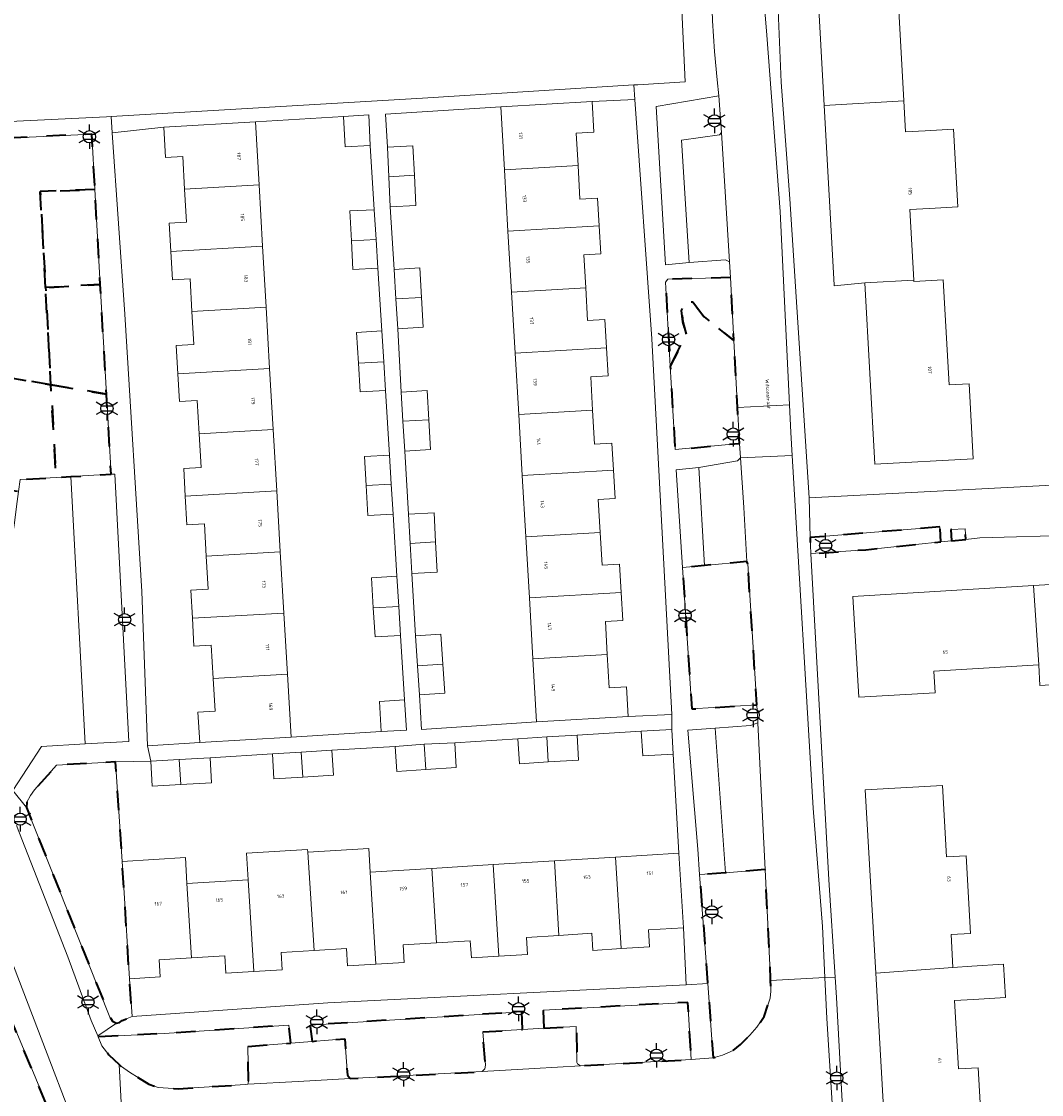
# Model space of a CAD drawing. Extents: x 105780 to 185197, y 477999 to 525027.
# Tile 123 of 256: x 106913 to 107018, y 479856 to 479967. Entities that reach past the tile are written whole.
import ezdxf
from ezdxf.enums import TextEntityAlignment as Align

# ---------------------------------------------------------------- set-up
doc = ezdxf.new("R2010")
doc.units = 0
doc.linetypes.add('XX-HIDDEN', pattern=[4, 2, -2])
for name, color, linetype, lineweight in [('B-GV-GR-HAAG_01-G', 252, 'GR-HAAG1', 13), ('B-GV-GR-MATERIAALGRENS-G', 252, 'XX-HIDDEN', 35), ('B-RO-IE-MEUBILAIR_WEGMEUBILAIR-S', 252, 'Continuous', 25), ('B-XX-KG-KADASTRAAL_BEBOUWING-G', 252, 'Continuous', 20), ('B1-WE-OG-BEBOUWING-T18', 7, 'Continuous', 18), ('B1-WE-OG-TERREIN_ERF-GV', 252, 'Continuous', 18), ('B1-WE-OG-TOPOGRAFIE-T18', 10, 'Continuous', 18), ('B1-WE-VH-VERHARDING_ASFALT-GV', 252, 'Continuous', 18), ('B1-WE-VH-VERHARDING_BETONSTRAATSTEEN-GV', 252, 'Continuous', 18), ('B1-WE-VH-VERHARDING_FUNDERING_ZAND-GV', 7, 'Continuous', 18), ('B1-WE-VH-VERHARDING_TEGEL-GV', 252, 'Continuous', 18)]:
    doc.layers.add(name, color=color, linetype=linetype, lineweight=lineweight)
doc.styles.add('NLCS-ISO', font='NLCS-ISO.ttf')
doc.styles.add('NLCS-ISO-M200-T18', font='NLCS-ISO.ttf', dxfattribs={"height": 0.36})
doc.linetypes.add('GR-HAAG1', pattern='A,6,[176,NLCS.shx,S=0.125,R=0,X=0,Y=0],-2', length=8)

# ---------------------------------------------------------------- blocks, each defined once
blk = doc.blocks.new('B-SIE-WEG_LICHTMAST-SO')
at = {"ltscale": 0.1}
for p, q in [((0, 1.27), (0, 2.53)), ((-1.1, 0.63), (-2.19, 1.27)), ((1.1, 0.63), (2.19, 1.27)), ((-1.1, -0.63), (-2.19, -1.27)), ((0, -1.27), (0, -2.53)), ((1.1, -0.63), (2.19, -1.27))]:
    blk.add_line(p, q, dxfattribs=at)
at = {"flags": 128}
for points in [[(-1.16, 0.5), (1.16, 0.5)], [(-1.16, -0.5), (1.16, -0.5)]]:
    blk.add_lwpolyline(points, dxfattribs=at)
at = {"ltscale": 0.1}
blk.add_circle((0, 0), 1.27, dxfattribs=at)
at = {"style": 'NLCS-ISO'}
blk.add_attdef('TYPE', text='', height=1.8, dxfattribs=at).set_placement((0, 2.53), align=Align.BOTTOM_CENTER)

msp = doc.modelspace()

# ---------------------------------------------------------------- linework, layer by layer
at = {"layer": 'B-GV-GR-HAAG_01-G', "flags": 128}
for points in [[(106980.945, 479954.456), (106984.876, 479954.99), (106985.106, 479955.258), (106984.834, 479959.031), (106978.328, 479957.936), (106979.309, 479941.572), (106981.744, 479941.804)], [(106982.746, 479920.619), (106980.412, 479920.387), (106981.067, 479910.275), (106983.324, 479910.483)], [(106984.446, 479893.687), (106981.603, 479893.482), (106982.639, 479881.165), (106982.834, 479878.538), (106985.522, 479878.737)]]:
    msp.add_lwpolyline(points, close=True, dxfattribs=at)
at = {"layer": 'B-GV-GR-MATERIAALGRENS-G', "flags": 128}
for points in [[(106915.225, 479939.217), (106914.679, 479949.134), (106920.327, 479949.369), (106920.003, 479955.092), (106908.478, 479954.507), (106903.945, 479931.19), (106915.778, 479929.183)], [(106920.327, 479949.369), (106914.679, 479949.134), (106915.225, 479939.217), (106915.322, 479939.223), (106920.884, 479939.527)], [(106920.884, 479939.527), (106915.322, 479939.223), (106915.225, 479939.217), (106915.778, 479929.183), (106921.526, 479928.19)], [(106986.024, 479940.267), (106979.542, 479940.072), (106979.304, 479939.77), (106979.8, 479931.086), (106981.45, 479934.345), (106981.115, 479935.685), (106980.948, 479936.857), (106981.45, 479937.695), (106982.119, 479937.695), (106983.29, 479936.187), (106986.378, 479933.758)], [(106986.378, 479933.758), (106983.29, 479936.187), (106982.119, 479937.695), (106981.45, 479937.695), (106980.948, 479936.857), (106981.115, 479935.685), (106981.45, 479934.345), (106979.8, 479931.086), (106980.293, 479922.471), (106986.957, 479923.119), (106986.756, 479926.812)], [(106915.778, 479929.183), (106903.945, 479931.19), (106901.794, 479920.125), (106908.256, 479918.772), (106912.441, 479918.149), (106912.608, 479919.38), (106916.306, 479919.592)], [(106921.526, 479928.19), (106915.778, 479929.183), (106916.306, 479919.592), (106917.851, 479919.681), (106921.994, 479919.918)], [(107007.677, 479914.481), (106996.719, 479913.584), (106994.249, 479913.382), (106994.34, 479911.722), (107000, 479912.119), (107007.771, 479912.922)], [(107008.883, 479913.038), (107010.352, 479913.189), (107010.287, 479914.28), (107008.814, 479914.197)], [(106987.819, 479910.671), (106987.713, 479910.907), (106983.324, 479910.483), (106981.067, 479910.275), (106982.013, 479895.662), (106988.756, 479896.092)], [(106923.313, 479877.217), (106923.147, 479879.902), (106922.452, 479890.202), (106916.37, 479889.842), (106914.093, 479887.306), (106913.666, 479886.722), (106913.277, 479886.039), (106913.239, 479885.493), (106921.882, 479863.796), (106922.159, 479863.386), (106922.56, 479863.187), (106922.862, 479863.271), (106923.158, 479863.457), (106924.174, 479863.87), (106923.898, 479867.765)], [(106989.616, 479879.057), (106985.522, 479878.737), (106982.834, 479878.538), (106983.671, 479867.279), (106984.241, 479859.61), (106985.193, 479859.872), (106986.305, 479860.357), (106987.07, 479860.993), (106988.022, 479861.945), (106988.759, 479862.766), (106989.514, 479863.894), (106990.144, 479865.781), (106990.207, 479866.498), (106990.178, 479867.611), (106990.174, 479867.754)], [(106904.791, 479874.131), (106903.981, 479871.485), (106903.564, 479869.365), (106905.657, 479868.776), (106906.577, 479868.091), (106907.184, 479866.778), (106907.751, 479865.056), (106907.458, 479863.295), (106906.382, 479861.299), (106905.266, 479860.477), (106903.701, 479859.811), (106903.27, 479859.4), (106903.309, 479859.166), (106903.664, 479858.63), (106904.012, 479858.555), (106904.768, 479857.914), (106905.59, 479856.544), (106906.04, 479854.665), (106905.375, 479852.552), (106904.025, 479851.612), (106903.261, 479850.927), (106903.046, 479850.634), (106903.222, 479849.401), (106903.163, 479847.718), (106903.124, 479846.231), (106901.562, 479844.092), (106900.368, 479842.879), (106899.219, 479842.41), (106901.103, 479841.233), (106907.622, 479836.604), (106909.693, 479835.39), (106910.257, 479835.335), (106910.719, 479835.598), (106912.821, 479837.903), (106913.524, 479839.045), (106914.634, 479840.533), (106915.756, 479842.428), (106916.441, 479843.91), (106917.745, 479846.99), (106918.184, 479847.908), (106917.38, 479849.84), (106907.858, 479872.713), (106907.353, 479873.264), (106907.015, 479873.534), (106906.492, 479873.778)], [(106966.74, 479862.671), (106970.089, 479862.842), (106970.157, 479859.138), (106970.225, 479859.001), (106970.516, 479858.779), (106981.971, 479859.424), (106981.619, 479865.34), (106966.673, 479864.537)], [(106960.422, 479862.281), (106964.52, 479862.534), (106964.456, 479864.367), (106942.573, 479862.987), (106942.781, 479861.31), (106946.15, 479861.582), (106946.42, 479857.824), (106946.728, 479857.46), (106960.37, 479858.185), (106960.625, 479858.485), (106960.691, 479858.845)], [(106936.133, 479860.772), (106940.567, 479861.131), (106940.381, 479862.989), (106927.496, 479862.11), (106920.664, 479861.76), (106921.055, 479860.829), (106921.766, 479859.932), (106922.83, 479858.925), (106923.074, 479858.694), (106923.904, 479858.11), (106925.906, 479856.892), (106926.877, 479856.536), (106928.923, 479856.408), (106935.883, 479856.848), (106936.137, 479856.898), (106936.19, 479857.172)]]:
    msp.add_lwpolyline(points, close=True, dxfattribs=at)
at = {"layer": 'B-XX-KG-KADASTRAAL_BEBOUWING-G', "flags": 128}
for points in [[(106995.72, 479958.051), (107003.943, 479958.509), (107003.351, 479969.135), (107005.283, 479969.243), (107004.831, 479977.349), (106994.677, 479976.783)], [(106971.73, 479958.448), (106962.274, 479957.895), (106962.655, 479951.377), (106970.266, 479951.822), (106970.069, 479955.19), (106971.914, 479955.298)], [(107006.161, 479955.418), (107004.121, 479955.304), (107003.943, 479958.509), (106995.72, 479958.051), (106996.752, 479939.519), (106996.759, 479939.394), (106999.909, 479939.695), (107004.979, 479939.977), (107004.572, 479947.275), (107006.608, 479947.388), (107009.537, 479947.551), (107009.09, 479955.581)], [(106946.028, 479956.912), (106946.186, 479953.783), (106948.793, 479953.915), (106948.633, 479957.068)], [(106936.912, 479956.341), (106927.445, 479955.792), (106927.627, 479952.657), (106929.399, 479952.76), (106929.595, 479949.376), (106937.29, 479949.822)], [(106950.554, 479953.737), (106950.707, 479950.678), (106953.354, 479950.833), (106953.202, 479953.869)], [(106970.266, 479951.822), (106962.655, 479951.377), (106963.024, 479945.06), (106972.446, 479945.61), (106972.279, 479948.465), (106970.469, 479948.359)], [(106953.354, 479950.833), (106950.707, 479950.678), (106950.863, 479947.556), (106953.511, 479947.688)], [(106937.29, 479949.822), (106929.595, 479949.376), (106929.793, 479945.972), (106927.992, 479945.868), (106928.161, 479942.952), (106937.656, 479943.502)], [(106949.204, 479947.269), (106946.694, 479947.152), (106946.84, 479944.034), (106949.386, 479944.181)], [(106972.446, 479945.61), (106963.024, 479945.06), (106963.393, 479938.742), (106971.056, 479939.19), (106970.856, 479942.603), (106972.616, 479942.706)], [(106949.386, 479944.181), (106946.84, 479944.034), (106946.977, 479941.096), (106949.56, 479941.217)], [(106937.656, 479943.502), (106928.161, 479942.952), (106928.331, 479940.024), (106930.165, 479940.131), (106930.361, 479936.738), (106938.023, 479937.182)], [(106951.269, 479941.093), (106951.448, 479938.044), (106954.079, 479938.197), (106953.899, 479941.247)], [(107004.979, 479939.977), (106999.909, 479939.695), (107000.952, 479920.963), (107011.114, 479921.529), (107010.682, 479929.273), (107008.621, 479929.158), (107008.016, 479940.017), (107004.986, 479939.848)], [(106954.079, 479938.197), (106951.448, 479938.044), (106951.63, 479934.956), (106954.261, 479935.111)], [(106971.056, 479939.19), (106963.393, 479938.742), (106963.762, 479932.424), (106973.213, 479932.977), (106973.041, 479935.919), (106971.253, 479935.815)], [(106938.023, 479937.182), (106930.361, 479936.738), (106930.558, 479933.342), (106928.738, 479933.237), (106928.908, 479930.312), (106938.389, 479930.862)], [(106949.98, 479934.741), (106947.377, 479934.586), (106947.566, 479931.394), (106950.178, 479931.546)], [(106973.213, 479932.977), (106963.762, 479932.424), (106964.132, 479926.107), (106971.778, 479926.554), (106971.577, 479929.993), (106973.382, 479930.098)], [(106950.178, 479931.546), (106947.566, 479931.394), (106947.741, 479928.428), (106950.361, 479928.584)], [(106938.389, 479930.862), (106928.908, 479930.312), (106929.074, 479927.457), (106930.906, 479927.563), (106931.107, 479924.099), (106938.755, 479924.542)], [(106951.988, 479928.419), (106952.165, 479925.407), (106954.845, 479925.564), (106954.671, 479928.575)], [(106971.778, 479926.554), (106964.132, 479926.107), (106964.501, 479919.789), (106973.937, 479920.341), (106973.774, 479923.14), (106971.984, 479923.035)], [(106954.845, 479925.564), (106952.165, 479925.407), (106952.346, 479922.325), (106955.023, 479922.48)], [(106938.755, 479924.542), (106931.107, 479924.099), (106931.31, 479920.606), (106929.509, 479920.502), (106929.673, 479917.674), (106939.122, 479918.222)], [(106950.776, 479921.897), (106948.203, 479921.751), (106948.372, 479918.758), (106950.961, 479918.909)], [(106973.937, 479920.341), (106964.501, 479919.789), (106964.87, 479913.471), (106972.546, 479913.92), (106972.348, 479917.299), (106974.109, 479917.402)], [(106939.122, 479918.222), (106929.673, 479917.674), (106929.845, 479914.701), (106931.638, 479914.804), (106931.832, 479911.458), (106939.488, 479911.902)], [(106950.961, 479918.909), (106948.372, 479918.758), (106948.548, 479915.656), (106951.153, 479915.804)], [(106972.546, 479913.92), (106964.87, 479913.471), (106965.239, 479907.154), (106974.726, 479907.708), (106974.556, 479910.617), (106972.745, 479910.511)], [(106955.549, 479912.93), (106952.916, 479912.776), (106953.091, 479909.666), (106955.697, 479909.789)], [(106939.488, 479911.902), (106931.832, 479911.458), (106932.029, 479908.059), (106930.23, 479907.954), (106930.399, 479905.034), (106939.855, 479905.582)], [(106951.551, 479909.378), (106948.911, 479909.219), (106949.099, 479906.118), (106951.743, 479906.271)], [(107017.349, 479908.409), (107017.884, 479900.227), (107018.012, 479898.096), (107036.656, 479899.215), (107036.037, 479909.531)], [(107017.349, 479908.409), (106998.662, 479907.287), (106999.287, 479896.872), (107007.177, 479897.346), (107007.044, 479899.576), (107017.884, 479900.227)], [(106974.726, 479907.708), (106965.239, 479907.154), (106965.608, 479900.836), (106973.292, 479901.285), (106973.093, 479904.689), (106974.896, 479904.795)], [(106951.743, 479906.271), (106949.099, 479906.118), (106949.281, 479903.103), (106951.929, 479903.264)], [(106939.855, 479905.582), (106930.399, 479905.034), (106930.566, 479902.153), (106932.359, 479902.257), (106932.558, 479898.818), (106940.221, 479899.262)], [(106953.469, 479903.233), (106953.669, 479900.138), (106956.296, 479900.292), (106956.095, 479903.403)], [(106973.292, 479901.285), (106965.608, 479900.836), (106965.989, 479894.319), (106975.463, 479894.873), (106975.282, 479897.964), (106973.492, 479897.859)], [(106956.296, 479900.292), (106953.669, 479900.138), (106953.865, 479897.119), (106956.491, 479897.289)], [(106940.221, 479899.262), (106932.558, 479898.818), (106932.755, 479895.427), (106930.975, 479895.324), (106931.156, 479892.195), (106940.599, 479892.742)], [(106952.342, 479896.598), (106949.737, 479896.449), (106949.915, 479893.338), (106952.52, 479893.487)], [(106967.027, 479892.769), (106964.052, 479892.584), (106964.214, 479890.002), (106967.187, 479890.188)], [(106970.164, 479892.964), (106967.027, 479892.769), (106967.187, 479890.188), (106970.326, 479890.385)], [(106976.809, 479893.376), (106976.956, 479890.812), (106980.107, 479890.992), (106979.961, 479893.556)], [(106954.365, 479892.031), (106951.36, 479891.797), (106951.53, 479889.203), (106954.528, 479889.4)], [(106957.515, 479892.179), (106954.365, 479892.031), (106954.528, 479889.4), (106957.684, 479889.607)], [(106932.234, 479890.61), (106929.05, 479890.429), (106929.208, 479887.866), (106932.379, 479888.045)], [(106941.637, 479891.194), (106938.675, 479891.01), (106938.838, 479888.442), (106941.804, 479888.63)], [(106944.83, 479891.392), (106941.637, 479891.194), (106941.804, 479888.63), (106944.993, 479888.832)], [(106929.05, 479890.429), (106926.099, 479890.262), (106926.244, 479887.698), (106929.208, 479887.866)], [(107001.039, 479868.37), (107009.019, 479868.958), (107008.821, 479872.341), (107010.845, 479872.459), (107010.377, 479880.488), (107008.357, 479880.37), (107007.925, 479887.764), (106999.935, 479887.298)], [(106942.322, 479880.849), (106942.304, 479881.149), (106936.002, 479880.759), (106936.172, 479878.013), (106936.759, 479868.529), (106939.684, 479868.71), (106939.575, 479870.478), (106942.979, 479870.688)], [(106948.794, 479878.794), (106948.642, 479881.24), (106942.322, 479880.849), (106942.979, 479870.688), (106946.339, 479870.896), (106946.449, 479869.114), (106949.35, 479869.294)], [(106980.678, 479880.767), (106974.149, 479880.363), (106974.735, 479870.895), (106977.643, 479871.075), (106977.534, 479872.832), (106981.155, 479873.056)], [(106929.842, 479877.621), (106929.676, 479880.306), (106923.147, 479879.902), (106923.313, 479877.217), (106923.898, 479867.765), (106927.079, 479867.961), (106926.969, 479869.735), (106930.317, 479869.942)], [(106961.49, 479879.58), (106955.16, 479879.188), (106955.636, 479871.498), (106959.13, 479871.714), (106959.241, 479869.929), (106962.076, 479870.105)], [(106967.819, 479879.971), (106961.49, 479879.58), (106962.076, 479870.105), (106965.039, 479870.288), (106964.93, 479872.057), (106968.296, 479872.265)], [(106974.149, 479880.363), (106967.819, 479879.971), (106968.296, 479872.265), (106971.694, 479872.475), (106971.803, 479870.714), (106974.735, 479870.895)], [(106955.16, 479879.188), (106948.794, 479878.794), (106949.35, 479869.294), (106952.29, 479869.476), (106952.178, 479871.284), (106955.636, 479871.498)], [(106936.172, 479878.013), (106929.842, 479877.621), (106930.317, 479869.942), (106933.754, 479870.154), (106933.866, 479868.35), (106936.759, 479868.529)], [(107011.16, 479865.646), (107014.456, 479865.857), (107014.241, 479869.277), (107010.96, 479869.071), (107009.019, 479868.958), (107001.039, 479868.37), (107002.1, 479850.185), (107012.076, 479850.767), (107011.62, 479858.587), (107009.598, 479858.469), (107009.186, 479865.531)]]:
    msp.add_lwpolyline(points, close=True, dxfattribs=at)
at = {"layer": 'B1-WE-OG-TERREIN_ERF-GV', "flags": 128}
for points in [[(107021.116, 480004.413), (106999.776, 480003.083), (106999.619, 480002.837), (106998.832, 480000), (106991.537, 479973.731), (106990.892, 479969.567), (106991.26, 479960.459), (106992.16, 479948.388), (106994.168, 479917.476), (107019.932, 479918.818)], [(107020.494, 479913.585), (107015.574, 479913.445), (107011.789, 479913.338), (107010.352, 479913.189), (107008.883, 479913.038), (107007.771, 479912.922), (107000, 479912.119), (106994.34, 479911.722), (106996.199, 479878.019), (106996.842, 479867.95), (106996.977, 479865.843), (106997.604, 479854.465), (106997.863, 479849.756), (106993.846, 479849.469), (106994.454, 479839.103), (106994.39, 479838.949), (106994.972, 479831.88), (106994.977, 479831.876), (106995.218, 479828.887), (106996.935, 479828.999), (107008.972, 479829.783), (107011.249, 479829.931), (107027.462, 479830.854)], [(107002.1, 479850.185), (107001.039, 479868.37), (106999.935, 479887.298), (107007.925, 479887.764), (107008.357, 479880.37), (107010.377, 479880.488), (107010.845, 479872.459), (107008.821, 479872.341), (107009.019, 479868.958), (107010.96, 479869.071), (107014.241, 479869.277), (107014.456, 479865.857), (107011.16, 479865.646), (107009.186, 479865.531), (107009.598, 479858.469), (107011.62, 479858.587), (107012.076, 479850.767)]]:
    msp.add_lwpolyline(points, dxfattribs=at)
for points in [[(107004.979, 479939.977), (107004.986, 479939.848), (107008.016, 479940.017), (107008.621, 479929.158), (107010.682, 479929.273), (107011.114, 479921.529), (107000.952, 479920.963), (106999.909, 479939.695), (106996.759, 479939.394), (106996.752, 479939.519), (106995.72, 479958.051), (106994.677, 479976.783), (107004.831, 479977.349), (107005.283, 479969.243), (107003.351, 479969.135), (107003.943, 479958.509), (107004.121, 479955.304), (107006.161, 479955.418), (107009.09, 479955.581), (107009.537, 479947.551), (107006.608, 479947.388), (107004.572, 479947.275)], [(106980.803, 479972.405), (106974.286, 479972.028), (106967.968, 479971.662), (106961.65, 479971.297), (106955.332, 479970.931), (106949.014, 479970.565), (106942.697, 479970.2), (106936.379, 479969.834), (106930.04, 479969.467), (106923.743, 479969.103), (106917.425, 479968.737), (106910.907, 479968.36), (106911.539, 479956.37), (106921.523, 479956.856), (106922.004, 479956.885), (106954.201, 479958.798), (106976.048, 479960.159), (106976.433, 479960.183), (106981.341, 479960.489)], [(106977.885, 479933.916), (106976.141, 479958.661), (106971.73, 479958.448), (106971.914, 479955.298), (106970.069, 479955.19), (106970.266, 479951.822), (106970.469, 479948.359), (106972.279, 479948.465), (106972.446, 479945.61), (106972.616, 479942.706), (106970.856, 479942.603), (106971.056, 479939.19), (106971.253, 479935.815), (106973.041, 479935.919), (106973.213, 479932.977), (106973.382, 479930.098), (106971.577, 479929.993), (106971.778, 479926.554), (106971.984, 479923.035), (106973.774, 479923.14), (106973.937, 479920.341), (106974.109, 479917.402), (106972.348, 479917.299), (106972.546, 479913.92), (106972.745, 479910.511), (106974.556, 479910.617), (106974.726, 479907.708), (106974.896, 479904.795), (106973.093, 479904.689), (106973.292, 479901.285), (106973.492, 479897.859), (106975.282, 479897.964), (106975.463, 479894.873), (106979.949, 479895.094)], [(106964.501, 479919.789), (106964.132, 479926.107), (106963.762, 479932.424), (106963.393, 479938.742), (106963.024, 479945.06), (106962.655, 479951.377), (106962.274, 479957.895), (106950.366, 479957.159), (106950.554, 479953.737), (106953.202, 479953.869), (106953.354, 479950.833), (106953.511, 479947.688), (106950.863, 479947.556), (106951.269, 479941.093), (106953.899, 479941.247), (106954.079, 479938.197), (106954.261, 479935.111), (106951.63, 479934.956), (106951.988, 479928.419), (106954.671, 479928.575), (106954.845, 479925.564), (106955.023, 479922.48), (106952.346, 479922.325), (106952.745, 479915.803), (106955.407, 479915.929), (106955.549, 479912.93), (106955.697, 479909.789), (106953.091, 479909.666), (106953.469, 479903.233), (106956.095, 479903.403), (106956.296, 479900.292), (106956.491, 479897.289), (106953.865, 479897.119), (106954.096, 479893.55), (106965.989, 479894.319), (106965.608, 479900.836), (106965.239, 479907.154), (106964.87, 479913.471)], [(106948.203, 479921.751), (106950.776, 479921.897), (106950.361, 479928.584), (106947.741, 479928.428), (106947.566, 479931.394), (106947.377, 479934.586), (106949.98, 479934.741), (106949.56, 479941.217), (106946.977, 479941.096), (106946.84, 479944.034), (106946.694, 479947.152), (106949.204, 479947.269), (106948.793, 479953.915), (106946.186, 479953.783), (106946.028, 479956.912), (106936.912, 479956.341), (106937.29, 479949.822), (106937.656, 479943.502), (106938.023, 479937.182), (106938.389, 479930.862), (106938.755, 479924.542), (106939.122, 479918.222), (106939.488, 479911.902), (106939.855, 479905.582), (106940.221, 479899.262), (106940.599, 479892.742), (106949.915, 479893.338), (106949.737, 479896.449), (106952.342, 479896.598), (106951.929, 479903.264), (106949.281, 479903.103), (106949.099, 479906.118), (106948.911, 479909.219), (106951.551, 479909.378), (106951.153, 479915.804), (106948.548, 479915.656), (106948.372, 479918.758)], [(106931.832, 479911.458), (106931.638, 479914.804), (106929.845, 479914.701), (106929.673, 479917.674), (106929.509, 479920.502), (106931.31, 479920.606), (106931.107, 479924.099), (106930.906, 479927.563), (106929.074, 479927.457), (106928.908, 479930.312), (106928.738, 479933.237), (106930.558, 479933.342), (106930.361, 479936.738), (106930.165, 479940.131), (106928.331, 479940.024), (106928.161, 479942.952), (106927.992, 479945.868), (106929.793, 479945.972), (106929.595, 479949.376), (106929.399, 479952.76), (106927.627, 479952.657), (106927.445, 479955.792), (106922.12, 479955.222), (106923.434, 479936.463), (106925.177, 479907.802), (106925.762, 479891.859), (106931.156, 479892.195), (106930.975, 479895.324), (106932.755, 479895.427), (106932.558, 479898.818), (106932.359, 479902.257), (106930.566, 479902.153), (106930.399, 479905.034), (106930.23, 479907.954), (106932.029, 479908.059)], [(106955.407, 479915.929), (106952.745, 479915.803), (106952.916, 479912.776), (106955.549, 479912.93)], [(107018.012, 479898.096), (107017.884, 479900.227), (107007.044, 479899.576), (107007.177, 479897.346), (106999.287, 479896.872), (106998.662, 479907.287), (107017.349, 479908.409), (107036.037, 479909.531), (107036.656, 479899.215)], [(106980.107, 479890.992), (106976.956, 479890.812), (106976.809, 479893.376), (106970.164, 479892.964), (106970.326, 479890.385), (106967.187, 479890.188), (106964.214, 479890.002), (106964.052, 479892.584), (106957.515, 479892.179), (106957.684, 479889.607), (106954.528, 479889.4), (106951.53, 479889.203), (106951.36, 479891.797), (106944.83, 479891.392), (106944.993, 479888.832), (106941.804, 479888.63), (106938.838, 479888.442), (106938.675, 479891.01), (106932.234, 479890.61), (106932.379, 479888.045), (106929.208, 479887.866), (106926.244, 479887.698), (106926.099, 479890.262), (106922.452, 479890.202), (106923.147, 479879.902), (106929.676, 479880.306), (106929.842, 479877.621), (106936.172, 479878.013), (106936.002, 479880.759), (106942.304, 479881.149), (106942.322, 479880.849), (106948.642, 479881.24), (106948.794, 479878.794), (106955.16, 479879.188), (106961.49, 479879.58), (106967.819, 479879.971), (106974.149, 479880.363), (106980.678, 479880.767)], [(106981.155, 479873.056), (106977.534, 479872.832), (106977.643, 479871.075), (106974.735, 479870.895), (106971.803, 479870.714), (106971.694, 479872.475), (106968.296, 479872.265), (106964.93, 479872.057), (106965.039, 479870.288), (106962.076, 479870.105), (106959.241, 479869.929), (106959.13, 479871.714), (106955.636, 479871.498), (106952.178, 479871.284), (106952.29, 479869.476), (106949.35, 479869.294), (106946.449, 479869.114), (106946.339, 479870.896), (106942.979, 479870.688), (106939.575, 479870.478), (106939.684, 479868.71), (106936.759, 479868.529), (106933.866, 479868.35), (106933.754, 479870.154), (106930.317, 479869.942), (106926.969, 479869.735), (106927.079, 479867.961), (106923.898, 479867.765), (106924.174, 479863.87), (106944.405, 479865.278), (106981.453, 479867.166)]]:
    msp.add_lwpolyline(points, close=True, dxfattribs=at)
at = {"layer": 'B1-WE-VH-VERHARDING_ASFALT-GV', "flags": 128}
for points in [[(106991.164, 479947.086), (106989.794, 479965.315), (106989.536, 479968.224), (106989.72, 479971.123), (106989.933, 479972.222), (106996.2, 479994.798), (106990.807, 479996.363), (106990.523, 479995.401), (106989.449, 479990.72), (106987.672, 479984.575), (106985.325, 479977.005), (106984.79, 479974.937), (106984.108, 479968.97), (106984.175, 479966.781), (106984.362, 479963.613), (106984.662, 479960.696), (106984.834, 479959.031), (106985.106, 479955.258), (106985.935, 479941.878), (106986.024, 479940.267), (106986.378, 479933.758), (106986.756, 479926.812), (106992.134, 479927.085)], [(106992.412, 479921.878), (106987.062, 479921.607), (106987.417, 479916.479), (106987.713, 479910.907), (106987.819, 479910.671), (106988.756, 479896.092), (106988.867, 479894.244), (106989.178, 479887.943), (106989.616, 479879.057), (106990.174, 479867.754), (106990.178, 479867.611), (106995.786, 479867.896), (106995.541, 479873.191), (106994.579, 479885.409)]]:
    msp.add_lwpolyline(points, close=True, dxfattribs=at)
for points in [[(106923.28, 479850.426), (106922.83, 479858.925), (106921.766, 479859.932), (106921.055, 479860.829), (106920.664, 479861.76), (106920.621, 479861.863), (106919.945, 479863.471), (106917.519, 479870.037), (106912.219, 479883.603)], [(106908.556, 479877.764), (106919.162, 479850.208)], [(106996.533, 479854.92), (106995.981, 479863.683), (106995.786, 479867.896), (106990.178, 479867.611), (106990.207, 479866.498), (106990.144, 479865.781), (106989.514, 479863.894), (106988.759, 479862.766), (106988.022, 479861.945), (106987.07, 479860.993), (106986.305, 479860.357), (106985.193, 479859.872), (106984.241, 479859.61), (106981.971, 479859.424), (106970.516, 479858.779), (106965.773, 479858.506), (106960.37, 479858.185), (106946.728, 479857.46), (106941.324, 479857.173), (106936.137, 479856.898), (106935.883, 479856.848), (106928.923, 479856.408), (106926.877, 479856.536), (106925.906, 479856.892), (106923.904, 479858.11), (106923.074, 479858.694), (106922.83, 479858.925), (106923.28, 479850.426)]]:
    msp.add_lwpolyline(points, dxfattribs=at)
at = {"layer": 'B1-WE-VH-VERHARDING_BETONSTRAATSTEEN-GV', "flags": 128}
for points in [[(106985.106, 479955.258), (106984.876, 479954.99), (106980.945, 479954.456), (106981.744, 479941.804), (106985.518, 479942.092), (106985.935, 479941.878)], [(106992.134, 479927.085), (106986.756, 479926.812), (106986.957, 479923.119), (106987.062, 479921.612), (106987.062, 479921.607), (106992.412, 479921.878), (106992.271, 479924.254)], [(106987.417, 479916.479), (106987.062, 479921.607), (106987.062, 479921.612), (106986.736, 479921.322), (106982.746, 479920.619), (106983.324, 479910.483), (106987.713, 479910.907)], [(106917.851, 479919.681), (106916.306, 479919.592), (106912.608, 479919.38), (106912.441, 479918.149), (106912.228, 479916.58), (106911.971, 479914.634), (106911.492, 479911.77), (106908.484, 479893.773), (106909.27, 479893.573), (106909.641, 479893.304), (106909.843, 479893.026), (106910.002, 479892.593), (106909.998, 479892.049), (106909.925, 479891.824), (106908.523, 479889.76), (106908.108, 479888.983), (106910.112, 479888.333), (106910.832, 479887.913), (106911.837, 479887.236), (106914.804, 479891.797), (106919.319, 479892.048)], [(106921.994, 479919.918), (106917.851, 479919.681), (106919.319, 479892.048), (106923.843, 479892.3), (106922.376, 479919.918)], [(107022.776, 479915.312), (107024.674, 479915.39), (107024.868, 479913.465), (107026.132, 479913.561), (107026.006, 479915.445), (107041.009, 479916.063), (107040.723, 479918.11), (107020.076, 479917.075), (107019.932, 479918.818), (106994.168, 479917.476), (106994.249, 479913.382), (106996.719, 479913.584), (107007.677, 479914.481), (107007.771, 479912.922), (107008.883, 479913.038), (107008.814, 479914.197), (107010.287, 479914.28), (107010.352, 479913.189), (107011.789, 479913.338), (107015.574, 479913.445), (107020.494, 479913.585), (107022.884, 479913.519)], [(106989.178, 479887.943), (106988.867, 479894.244), (106988.087, 479893.949), (106984.446, 479893.687), (106985.522, 479878.737), (106989.616, 479879.057)], [(106970.089, 479862.842), (106966.74, 479862.671), (106964.52, 479862.534), (106960.422, 479862.281), (106960.691, 479858.845), (106960.625, 479858.485), (106960.37, 479858.185), (106965.773, 479858.506), (106970.516, 479858.779), (106970.225, 479859.001), (106970.157, 479859.138)], [(106946.15, 479861.582), (106942.781, 479861.31), (106940.567, 479861.131), (106936.133, 479860.772), (106936.19, 479857.172), (106936.137, 479856.898), (106941.324, 479857.173), (106946.728, 479857.46), (106946.42, 479857.824)]]:
    msp.add_lwpolyline(points, close=True, dxfattribs=at)
at = {"layer": 'B1-WE-VH-VERHARDING_FUNDERING_ZAND-GV', "flags": 128}
msp.add_lwpolyline([(106962.274, 479957.895), (106971.73, 479958.448), (106976.141, 479958.661), (106976.048, 479960.159), (106954.201, 479958.798), (106922.004, 479956.885), (106922.12, 479955.222), (106927.445, 479955.792), (106936.912, 479956.341), (106946.028, 479956.912), (106948.633, 479957.068), (106948.793, 479953.915), (106949.204, 479947.269), (106949.386, 479944.181), (106949.56, 479941.217), (106949.98, 479934.741), (106950.178, 479931.546), (106950.361, 479928.584), (106950.776, 479921.897), (106950.961, 479918.909), (106951.153, 479915.804), (106951.551, 479909.378), (106951.743, 479906.271), (106951.929, 479903.264), (106952.342, 479896.598), (106952.52, 479893.487), (106949.915, 479893.338), (106940.599, 479892.742), (106931.156, 479892.195), (106925.762, 479891.859), (106926.099, 479890.262), (106929.05, 479890.429), (106932.234, 479890.61), (106938.675, 479891.01), (106941.637, 479891.194), (106944.83, 479891.392), (106951.36, 479891.797), (106954.365, 479892.031), (106957.515, 479892.179), (106964.052, 479892.584), (106967.027, 479892.769), (106970.164, 479892.964), (106976.809, 479893.376), (106979.961, 479893.556), (106979.949, 479895.094), (106975.463, 479894.873), (106965.989, 479894.319), (106954.096, 479893.55), (106953.865, 479897.119), (106953.669, 479900.138), (106953.469, 479903.233), (106953.091, 479909.666), (106952.916, 479912.776), (106952.745, 479915.803), (106952.346, 479922.325), (106952.165, 479925.407), (106951.988, 479928.419), (106951.63, 479934.956), (106951.448, 479938.044), (106951.269, 479941.093), (106950.863, 479947.556), (106950.707, 479950.678), (106950.554, 479953.737), (106950.366, 479957.159)], close=True, dxfattribs=at)
at = {"layer": 'B1-WE-VH-VERHARDING_TEGEL-GV', "flags": 128}
for points in [[(106980.803, 479972.405), (106981.341, 479960.489), (106976.433, 479960.183), (106976.048, 479960.159), (106976.141, 479958.661), (106977.885, 479933.916), (106979.949, 479895.094), (106979.961, 479893.556), (106980.107, 479890.992), (106980.678, 479880.767), (106981.155, 479873.056), (106981.453, 479867.166), (106983.671, 479867.279), (106982.834, 479878.538), (106982.639, 479881.165), (106981.603, 479893.482), (106984.446, 479893.687), (106988.087, 479893.949), (106988.867, 479894.244), (106988.756, 479896.092), (106982.013, 479895.662), (106981.067, 479910.275), (106980.412, 479920.387), (106982.746, 479920.619), (106986.736, 479921.322), (106987.062, 479921.612), (106986.957, 479923.119), (106980.293, 479922.471), (106979.8, 479931.086), (106979.304, 479939.77), (106979.542, 479940.072), (106986.024, 479940.267), (106985.935, 479941.878), (106985.518, 479942.092), (106981.744, 479941.804), (106979.309, 479941.572), (106978.328, 479957.936), (106984.834, 479959.031), (106984.662, 479960.696), (106984.362, 479963.613), (106984.175, 479966.781)], [(106989.536, 479968.224), (106989.794, 479965.315), (106991.164, 479947.086), (106992.134, 479927.085), (106992.271, 479924.254), (106992.412, 479921.878), (106994.579, 479885.409), (106995.541, 479873.191), (106995.786, 479867.896), (106996.842, 479867.95), (106996.199, 479878.019), (106994.34, 479911.722), (106994.249, 479913.382), (106994.168, 479917.476), (106992.16, 479948.388), (106991.26, 479960.459), (106990.892, 479969.567)], [(106908.478, 479954.507), (106920.003, 479955.092), (106920.327, 479949.369), (106920.884, 479939.527), (106921.526, 479928.19), (106921.994, 479919.918), (106922.376, 479919.918), (106923.843, 479892.3), (106919.319, 479892.048), (106914.804, 479891.797), (106911.837, 479887.236), (106913.239, 479885.493), (106913.277, 479886.039), (106913.666, 479886.722), (106914.093, 479887.306), (106916.37, 479889.842), (106922.452, 479890.202), (106926.099, 479890.262), (106925.762, 479891.859), (106925.177, 479907.802), (106923.434, 479936.463), (106922.12, 479955.222), (106922.004, 479956.885), (106921.523, 479956.856), (106911.539, 479956.37)], [(106912.219, 479883.603), (106917.519, 479870.037), (106919.945, 479863.471), (106920.621, 479861.863), (106922.56, 479863.187), (106922.159, 479863.386), (106921.882, 479863.796), (106913.239, 479885.493), (106911.837, 479887.236)], [(106919.162, 479850.208), (106908.556, 479877.764)], [(106907.858, 479872.713), (106917.38, 479849.84)]]:
    msp.add_lwpolyline(points, dxfattribs=at)
for points in [[(106940.381, 479862.989), (106940.567, 479861.131), (106942.781, 479861.31), (106942.573, 479862.987), (106964.456, 479864.367), (106964.52, 479862.534), (106966.74, 479862.671), (106966.673, 479864.537), (106981.619, 479865.34), (106981.971, 479859.424), (106984.241, 479859.61), (106983.671, 479867.279), (106981.453, 479867.166), (106944.405, 479865.278), (106924.174, 479863.87), (106923.158, 479863.457), (106922.862, 479863.271), (106922.56, 479863.187), (106920.621, 479861.863), (106920.664, 479861.76), (106927.496, 479862.11)], [(106983.107, 479852.948), (106988.102, 479853.314), (106993.602, 479853.641), (106997.429, 479853.862), (106997.56, 479854.139), (106997.604, 479854.465), (106996.977, 479865.843), (106996.842, 479867.95), (106995.786, 479867.896), (106995.981, 479863.683), (106996.533, 479854.92), (106996.317, 479854.659), (106994.644, 479854.485), (106985.641, 479853.995), (106939.006, 479851.257), (106923.28, 479850.426), (106922.11, 479850.364), (106921.934, 479849.703), (106923.29, 479849.786), (106933.538, 479850.411), (106933.608, 479849.879), (106942.714, 479850.249), (106961.348, 479851.352)]]:
    msp.add_lwpolyline(points, close=True, dxfattribs=at)

# ---------------------------------------------------------------- block references
at = {"layer": 'B-RO-IE-MEUBILAIR_WEGMEUBILAIR-S', "xscale": 0.5, "yscale": 0.5, "zscale": 0.5}
for p in [(106984.364, 479956.447), (106919.753, 479954.812), (106979.629, 479933.845), (106921.567, 479926.732), (106986.314, 479924.074), (106995.864, 479912.556), (106923.402, 479904.891), (106981.332, 479905.318), (106988.355, 479895.042), (106912.597, 479884.274), (106984.094, 479874.693), (106919.612, 479865.362), (106964.124, 479864.677), (106943.259, 479863.319), (106978.386, 479859.869), (106952.234, 479857.904), (106997.012, 479857.52)]:
    msp.add_blockref('B-SIE-WEG_LICHTMAST-SO', p, dxfattribs=at)

# ---------------------------------------------------------------- texts
at = {"layer": 'B1-WE-OG-BEBOUWING-T18', "style": 'NLCS-ISO-M200-T18'}
for s, rotation, p in [('131', 273.3, (106964.351, 479954.918)), ('187', 273.3, (106935.215, 479952.791)), ('105', 273.2, (107004.606, 479949.17)), ('133', 273.3, (106964.731, 479948.411)), ('185', 273.3, (106935.581, 479946.471)), ('135', 273.3, (106965.101, 479942.093)), ('183', 273.3, (106935.948, 479940.151)), ('137', 273.3, (106965.47, 479935.776)), ('181', 273.3, (106936.325, 479933.643)), ('107', 273.2, (107006.633, 479930.692)), ('139', 273.3, (106965.839, 479929.458)), ('179', 273.3, (106936.68, 479927.511)), ('141', 273.3, (106966.197, 479923.329)), ('177', 273.3, (106937.047, 479921.191)), ('143', 273.3, (106966.577, 479916.823)), ('175', 273.3, (106937.413, 479914.872)), ('145', 273.3, (106966.946, 479910.505)), ('173', 273.3, (106937.779, 479908.552)), ('147', 273.3, (106967.316, 479904.187)), ('171', 273.3, (106938.157, 479902.044)), ('65', 3.4, (107008.235, 479901.55)), ('149', 273.3, (106967.685, 479897.869)), ('169', 273.3, (106938.512, 479895.912)), ('153', 3.6, (106971.182, 479878.276)), ('151', 3.6, (106977.701, 479878.679)), ('63', 273.3, (107008.613, 479878.095)), ('159', 3.6, (106952.194, 479877.101)), ('157', 3.6, (106958.523, 479877.493)), ('155', 3.6, (106964.853, 479877.884)), ('165', 3.6, (106933.205, 479875.926)), ('163', 3.6, (106939.535, 479876.318)), ('161', 3.6, (106946.053, 479876.72)), ('167', 3.6, (106926.875, 479875.534)), ('61', 273.3, (107007.644, 479859.33))]:
    msp.add_text(s, height=0.36, rotation=rotation, dxfattribs=at).set_placement(p, align=Align.MIDDLE)
at = {"layer": 'B1-WE-OG-TOPOGRAFIE-T18', "style": 'NLCS-ISO-M200-T18'}
msp.add_text('Wilsonstraat', height=0.36, rotation=273.5, dxfattribs=at).set_placement((106989.908, 479928.217), align=Align.MIDDLE)

doc.saveas('drawing.dxf')
